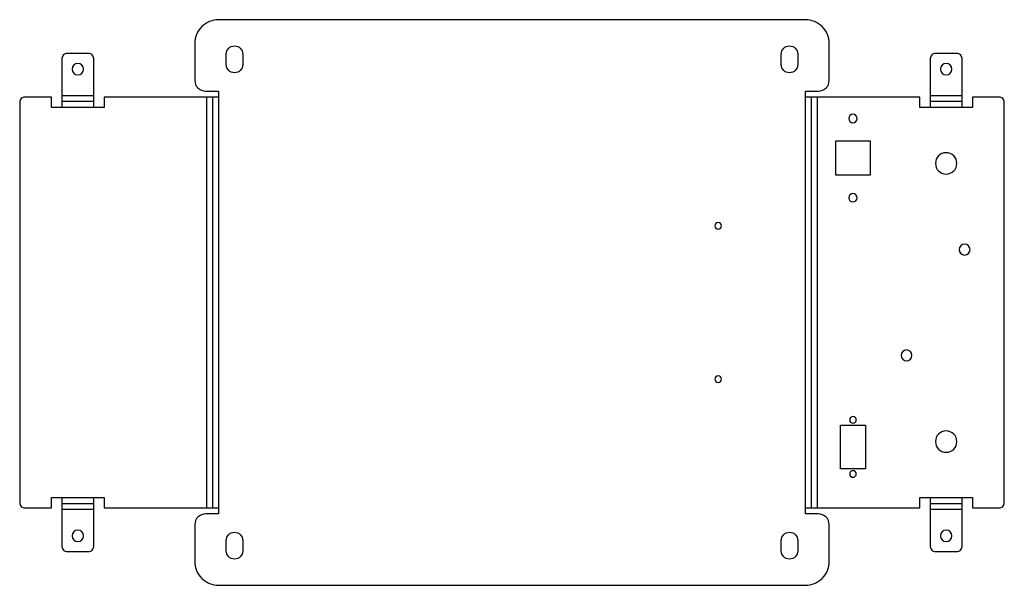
# Model space of a CAD drawing. Header units: millimetres. Extents: x -75 to 297, y 0 to 214.
import ezdxf

# ---------------------------------------------------------------- set-up
doc = ezdxf.new("R2010")
doc.units = ezdxf.units.MM

msp = doc.modelspace()

# ---------------------------------------------------------------- linework, layer by layer
at = {"layer": 'BEND'}
for p, q in [((-47.27, 183.01), (-59.27, 183.01)), ((-2.26, 184.75), (-2.26, 29.25)), ((224.26, 29.25), (224.26, 184.75)), ((281.27, 183.01), (269.27, 183.01)), ((-59.27, 30.99), (-47.27, 30.99)), ((269.27, 30.99), (281.27, 30.99))]:
    msp.add_line(p, q, dxfattribs=at)
at = {"layer": 'BEND_EXTENT'}
for p, q in [((-59.27, 185.27), (-47.27, 185.27)), ((-4.52, 29.25), (-4.52, 184.75)), ((0, 184.75), (0, 29.25)), ((222, 29.25), (222, 184.75)), ((226.52, 184.75), (226.52, 29.25)), ((269.27, 185.27), (281.27, 185.27)), ((-47.27, 180.75), (-59.27, 180.75)), ((281.27, 180.75), (269.27, 180.75)), ((-59.27, 33.25), (-47.27, 33.25)), ((269.27, 33.25), (281.27, 33.25)), ((-47.27, 28.73), (-59.27, 28.73)), ((281.27, 28.73), (269.27, 28.73))]:
    msp.add_line(p, q, dxfattribs=at)
at = {"layer": 'INTERIOR_PROFILES'}
for points in [[(2.9, 201, -1), (9.1, 201), (9.1, 197, -1), (2.9, 197)], [(219.1, 201), (219.1, 197, -1), (212.9, 197), (212.9, 201, -1)], [(9.1, 13, -1), (2.9, 13), (2.9, 17, -1), (9.1, 17)], [(212.9, 13), (212.9, 17, -1), (219.1, 17), (219.1, 13, -1)]]:
    msp.add_lwpolyline(points, format="xyb", close=True, dxfattribs=at)
for points in [[(246.52, 168.13), (246.52, 155.13), (233.52, 155.13), (233.52, 168.13)], [(235.27, 44.12), (235.27, 60.62), (244.77, 60.62), (244.77, 44.12)]]:
    msp.add_lwpolyline(points, close=True, dxfattribs=at)
at = {"layer": 'INTERIOR_PROFILES', "extrusion": (0, 0, -1)}
for centre, radius in [((53.27, 195.27), 2.15), ((-275.27, 195.27), 2.15), ((-240.02, 176.63), 1.6), ((-275.27, 159.63), 4.05), ((-240.02, 146.63), 1.6), ((-189, 136), 1.25), ((-282.27, 127), 2.05), ((-260.27, 87), 2.05), ((-189, 78), 1.25), ((-240.02, 62.62), 1.25), ((-275.27, 54.37), 4.05), ((-240.02, 42.12), 1.25), ((53.27, 18.73), 2.15), ((-275.27, 18.73), 2.15)]:
    msp.add_circle(centre, radius, dxfattribs=at)
at = {"layer": 'OUTER_PROFILES'}
msp.add_lwpolyline([(-9, 23), (-9, 9, 0.414214), (0, 0), (222, 0, 0.414214), (231, 9), (231, 23, 0.414214), (227, 27), (222, 27), (222, 29.25), (226.52, 29.25), (265.27, 29.25), (265.27, 33.25), (269.27, 33.25), (269.27, 14.73, 0.414214), (271.27, 12.73), (279.27, 12.73, 0.414214), (281.27, 14.73), (281.27, 33.25), (285.27, 33.25), (285.27, 29.25), (295.27, 29.25, 0.414214), (297.27, 31.25), (297.27, 182.75, 0.414214), (295.27, 184.75), (285.27, 184.75), (285.27, 180.75), (281.27, 180.75), (281.27, 199.27, 0.414214), (279.27, 201.27), (271.27, 201.27, 0.414214), (269.27, 199.27), (269.27, 180.75), (265.27, 180.75), (265.27, 184.75), (226.52, 184.75), (222, 184.75), (222, 187), (227, 187, 0.414214), (231, 191), (231, 205, 0.414214), (222, 214), (0, 214, 0.414214), (-9, 205), (-9, 191, 0.414214), (-5, 187), (0, 187), (0, 184.75), (-4.52, 184.75), (-43.27, 184.75), (-43.27, 180.75), (-47.27, 180.75), (-47.27, 199.27, 0.414214), (-49.27, 201.27), (-57.27, 201.27, 0.414214), (-59.27, 199.27), (-59.27, 180.75), (-63.27, 180.75), (-63.27, 184.75), (-73.27, 184.75, 0.414214), (-75.27, 182.75), (-75.27, 31.25, 0.414214), (-73.27, 29.25), (-63.27, 29.25), (-63.27, 33.25), (-59.27, 33.25), (-59.27, 14.73, 0.414214), (-57.27, 12.73), (-49.27, 12.73, 0.414214), (-47.27, 14.73), (-47.27, 33.25), (-43.27, 33.25), (-43.27, 29.25), (-4.52, 29.25), (0, 29.25), (0, 27), (-5, 27, 0.414214)], format="xyb", close=True, dxfattribs=at)

doc.saveas('drawing.dxf')
